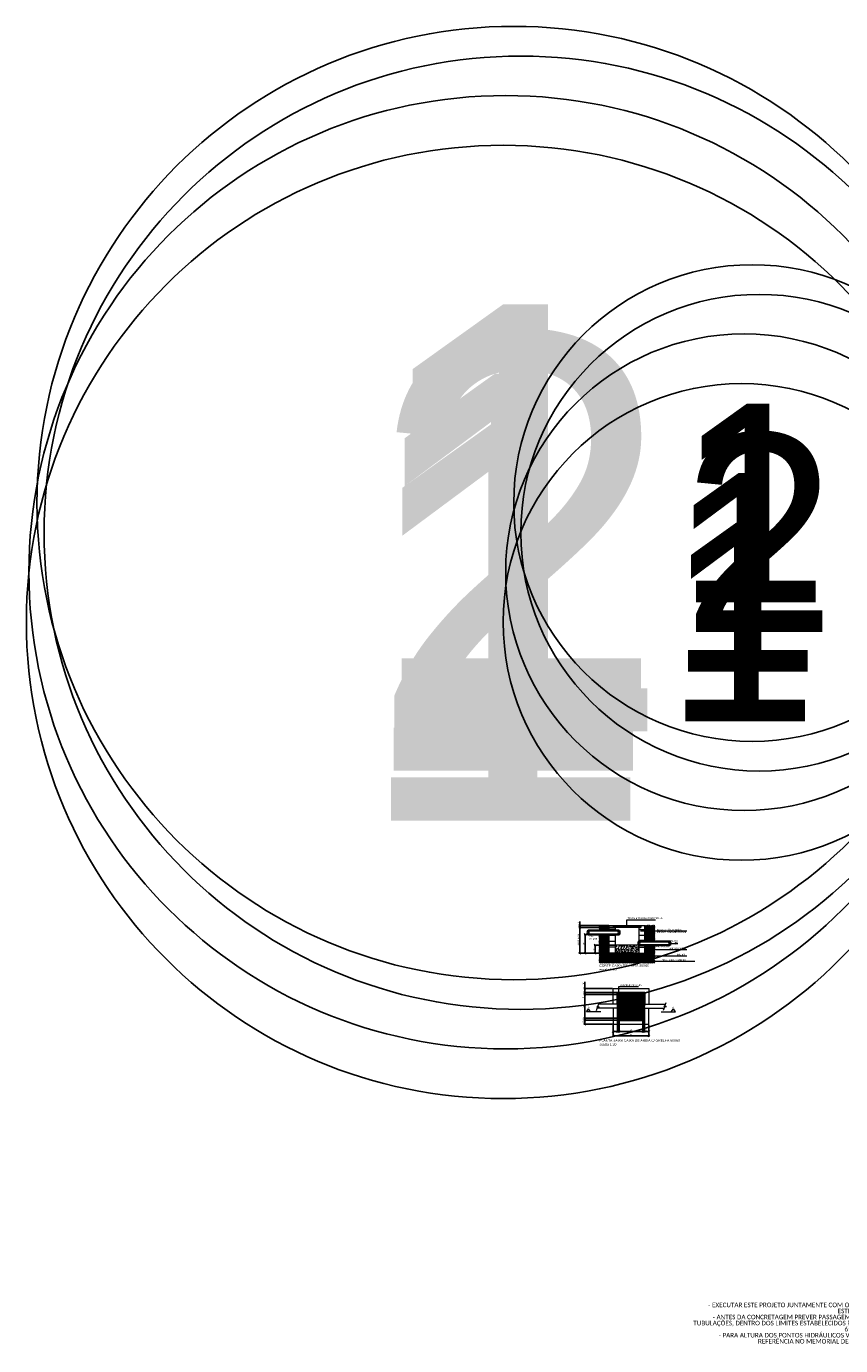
# Model space of a CAD drawing. Header units: millimetres. Extents: x -76 to 50459, y -22305 to 4164.
# Tile 1 of 85: x -76 to 1974, y 537 to 3858. Entities that reach past the tile are written whole.
import ezdxf
from ezdxf.enums import TextEntityAlignment as Align

# ---------------------------------------------------------------- set-up
doc = ezdxf.new("R2010")
doc.units = ezdxf.units.MM
doc.linetypes.add('CONTINUO', pattern=[0])
doc.linetypes.add('HIDDEN', pattern=[9.525, 6.35, -3.175])
for name, color, linetype in [('0 @ 2', 7, 'Continuous'), ('ARQUITETURA', 253, 'Continuous'), ('TEXTO', 7, 'Continuous'), ('TEXTO @ 0.1 (1)', 7, 'Continuous'), ('TEXTO @ 0.2', 7, 'Continuous'), ('TEXTO @ 10 (1)', 7, 'Continuous'), ('TEXTO @ 100', 7, 'Continuous'), ('TEXTO @ 15', 7, 'Continuous'), ('TEXTO @ 2', 7, 'Continuous'), ('TEXTO @ 20 (1)', 7, 'Continuous'), ('TEXTO @ 200', 7, 'Continuous'), ('TEXTO @ 25', 7, 'Continuous'), ('TEXTO @ 5', 7, 'Continuous'), ('TEXTO @ 7.5', 7, 'Continuous')]:
    doc.layers.add(name, color=color, linetype=linetype)
for name, color, linetype, lineweight in [('05-folha auxiliar', 11, 'Continuous', 0), ('09-texto', 9, 'Continuous', 0), ('09-vista', 1, 'Continuous', 0), ('13_projeções', 190, 'HIDDEN', 0), ('30-paredes', 7, 'Continuous', 0), ('DI-Títulos @ 2.5', 3, 'Continuous', 0)]:
    doc.layers.add(name, color=color, linetype=linetype, lineweight=lineweight)
for name, color, linetype, lineweight, true_color in [('05-hatch', 7, 'Continuous', 0, 0x5a5a5a), ('05-solida cinza', 7, 'Continuous', 0, 0x5a5a5a), ('35-ESGOTO', 7, 'Continuous', 35, 0x00f500)]:
    doc.layers.add(name, color=color, linetype=linetype, lineweight=lineweight, true_color=true_color)
doc.styles.add('2', font='arial.ttf', dxfattribs={"height": 2})
doc.styles.add('3', font='arial.ttf', dxfattribs={"height": 3})
doc.styles.add('5', font='arial.ttf', dxfattribs={"height": 5})
doc.styles.add('cota', font='technic_.ttf')
doc.dimstyles.new('MARCOS', dxfattribs={"dimscale": 0, "dimtxt": 2, "dimasz": 2.5, "dimexe": 1.25, "dimexo": 0.625, "dimtad": 1, "dimtxsty": '2', "dimblk": 'OBLIQUE', "dimcen": 2.5, "dimclrd": 256, "dimclre": 256, "dimclrt": 7, "dimadec": 0, "dimazin": 0, "dimtfac": 1, "dimtmove": 0, "dimatfit": 3, "dimldrblk": 'OBLIQUE', "dimfxl": 1, "dimtfillclr": 256, "dimlwe": -1, "dimarcsym": 0})

# ---------------------------------------------------------------- blocks, each defined once
blk = doc.blocks.new('_Oblique')
at = {"color": 0, "linetype": 'ByBlock', "lineweight": -2}
blk.add_line((-0.5, -0.5), (0.5, 0.5), dxfattribs=at)
blk = doc.blocks.new('*D2')
at = {"transparency": 16777216}
for p, q in [((1414.7, 1420.9), (1327.2, 1420.9)), ((1414.7, 1360.9), (1327.2, 1360.9))]:
    blk.add_line(p, q, dxfattribs=at)
at = {"lineweight": -2, "transparency": 16777216}
blk.add_line((1329.7, 1420.9), (1329.7, 1360.9), dxfattribs=at)
at = {"layer": 'Defpoints', "color": 0, "transparency": 16777216}
for p in [(1416, 1420.9), (1329.7, 1360.9), (1416, 1360.9)]:
    blk.add_point(p, dxfattribs=at)
at = {"lineweight": -2, "transparency": 16777216, "xscale": 5, "yscale": 5, "zscale": 5}
for p, rotation in [((1329.7, 1420.9), 90), ((1329.7, 1360.9), 270)]:
    blk.add_blockref('_Oblique', p, dxfattribs=dict(at, rotation=rotation))
at = {"color": 7, "transparency": 16777216, "insert": (1326.4, 1390.9), "char_height": 4, "attachment_point": 5, "rotation": 90, "style": '2'}
blk.add_mtext('60', dxfattribs=at)
blk = doc.blocks.new('*D3')
at = {"transparency": 16777216}
for p, q in [((1410.7, 1425.9), (1327.2, 1425.9)), ((1414.7, 1420.9), (1327.2, 1420.9))]:
    blk.add_line(p, q, dxfattribs=at)
at = {"lineweight": -2, "transparency": 16777216}
for p, q in [((1329.7, 1425.9), (1329.7, 1420.9)), ((1329.7, 1420.9), (1329.7, 1410.4))]:
    blk.add_line(p, q, dxfattribs=at)
at = {"layer": 'Defpoints', "color": 0, "transparency": 16777216}
for p in [(1329.7, 1425.9), (1412, 1425.9), (1416, 1420.9)]:
    blk.add_point(p, dxfattribs=at)
at = {"lineweight": -2, "transparency": 16777216, "xscale": 5, "yscale": 5, "zscale": 5}
for p, rotation in [((1329.7, 1425.9), 90), ((1329.7, 1420.9), 270)]:
    blk.add_blockref('_Oblique', p, dxfattribs=dict(at, rotation=rotation))
at = {"color": 7, "transparency": 16777216, "insert": (1326.5, 1412.9), "char_height": 4, "attachment_point": 5, "rotation": 90, "style": '2'}
blk.add_mtext('5', dxfattribs=at)
blk = doc.blocks.new('*D4')
at = {"transparency": 16777216}
for p, q in [((1399.7, 1435.9), (1327.2, 1435.9)), ((1410.7, 1425.9), (1327.2, 1425.9))]:
    blk.add_line(p, q, dxfattribs=at)
at = {"lineweight": -2, "transparency": 16777216}
for p, q in [((1329.7, 1435.9), (1329.7, 1452.7)), ((1329.7, 1425.9), (1329.7, 1435.9))]:
    blk.add_line(p, q, dxfattribs=at)
at = {"layer": 'Defpoints', "color": 0, "transparency": 16777216}
for p in [(1329.7, 1435.9), (1401, 1435.9), (1412, 1425.9)]:
    blk.add_point(p, dxfattribs=at)
at = {"lineweight": -2, "transparency": 16777216, "xscale": 5, "yscale": 5, "zscale": 5}
for p, rotation in [((1329.7, 1435.9), 90), ((1329.7, 1425.9), 270)]:
    blk.add_blockref('_Oblique', p, dxfattribs=dict(at, rotation=rotation))
at = {"color": 7, "transparency": 16777216, "insert": (1326.4, 1448.7), "char_height": 4, "attachment_point": 5, "rotation": 90, "style": '2'}
blk.add_mtext('10', dxfattribs=at)
blk = doc.blocks.new('*D5')
at = {"transparency": 16777216}
for p, q in [((1414.7, 1360.9), (1327.2, 1360.9)), ((1410.7, 1355.9), (1327.2, 1355.9))]:
    blk.add_line(p, q, dxfattribs=at)
at = {"lineweight": -2, "transparency": 16777216}
blk.add_line((1329.7, 1360.9), (1329.7, 1355.9), dxfattribs=at)
at = {"layer": 'Defpoints', "color": 0, "transparency": 16777216}
for p in [(1329.7, 1355.9), (1412, 1355.9), (1416, 1360.9)]:
    blk.add_point(p, dxfattribs=at)
at = {"lineweight": -2, "transparency": 16777216, "xscale": 5, "yscale": 5, "zscale": 5}
for p, rotation in [((1329.7, 1360.9), 90), ((1329.7, 1355.9), 270)]:
    blk.add_blockref('_Oblique', p, dxfattribs=dict(at, rotation=rotation))
at = {"color": 7, "transparency": 16777216, "insert": (1326.5, 1358.8), "char_height": 4, "attachment_point": 5, "rotation": 90, "style": '2'}
blk.add_mtext('5', dxfattribs=at)
blk = doc.blocks.new('*D6')
at = {"transparency": 16777216}
for p, q in [((1410.7, 1355.9), (1327.2, 1355.9)), ((1399.7, 1345.9), (1327.2, 1345.9))]:
    blk.add_line(p, q, dxfattribs=at)
at = {"lineweight": -2, "transparency": 16777216}
blk.add_line((1329.7, 1355.9), (1329.7, 1345.9), dxfattribs=at)
at = {"layer": 'Defpoints', "color": 0, "transparency": 16777216}
for p in [(1329.7, 1345.9), (1401, 1345.9), (1412, 1355.9)]:
    blk.add_point(p, dxfattribs=at)
at = {"lineweight": -2, "transparency": 16777216, "xscale": 5, "yscale": 5, "zscale": 5}
for p, rotation in [((1329.7, 1355.9), 90), ((1329.7, 1345.9), 270)]:
    blk.add_blockref('_Oblique', p, dxfattribs=dict(at, rotation=rotation))
at = {"color": 7, "transparency": 16777216, "insert": (1326.4, 1350.9), "char_height": 4, "attachment_point": 5, "rotation": 90, "style": '2'}
blk.add_mtext('10', dxfattribs=at)
blk = doc.blocks.new('*D7')
at = {"transparency": 16777216}
for p, q in [((1416, 1359.6), (1416, 1324.7)), ((1476, 1359.6), (1476, 1324.7))]:
    blk.add_line(p, q, dxfattribs=at)
at = {"lineweight": -2, "transparency": 16777216}
blk.add_line((1416, 1327.2), (1476, 1327.2), dxfattribs=at)
at = {"layer": 'Defpoints', "color": 0, "transparency": 16777216}
for p in [(1416, 1360.9), (1476, 1360.9), (1476, 1327.2)]:
    blk.add_point(p, dxfattribs=at)
at = {"lineweight": -2, "transparency": 16777216, "xscale": 5, "yscale": 5, "zscale": 5, "rotation": 180}
blk.add_blockref('_Oblique', (1416, 1327.2), dxfattribs=at)
at = {"lineweight": -2, "transparency": 16777216, "xscale": 5, "yscale": 5, "zscale": 5}
blk.add_blockref('_Oblique', (1476, 1327.2), dxfattribs=at)
at = {"color": 7, "transparency": 16777216, "insert": (1446, 1330.5), "char_height": 4, "attachment_point": 5, "style": '2'}
blk.add_mtext('60', dxfattribs=at)
blk = doc.blocks.new('*D8')
at = {"transparency": 16777216}
for p, q in [((1412, 1354.6), (1412, 1324.7)), ((1416, 1359.6), (1416, 1324.7))]:
    blk.add_line(p, q, dxfattribs=at)
at = {"lineweight": -2, "transparency": 16777216}
blk.add_line((1416, 1327.2), (1412, 1327.2), dxfattribs=at)
at = {"layer": 'Defpoints', "color": 0, "transparency": 16777216}
for p in [(1412, 1355.9), (1416, 1360.9), (1412, 1327.2)]:
    blk.add_point(p, dxfattribs=at)
at = {"lineweight": -2, "transparency": 16777216, "xscale": 5, "yscale": 5, "zscale": 5, "rotation": 180}
blk.add_blockref('_Oblique', (1412, 1327.2), dxfattribs=at)
at = {"lineweight": -2, "transparency": 16777216, "xscale": 5, "yscale": 5, "zscale": 5}
blk.add_blockref('_Oblique', (1416, 1327.2), dxfattribs=at)
at = {"color": 7, "transparency": 16777216, "insert": (1414, 1330.4), "char_height": 4, "attachment_point": 5, "style": '2'}
blk.add_mtext('4', dxfattribs=at)
blk = doc.blocks.new('*D9')
at = {"transparency": 16777216}
for p, q in [((1401, 1344.6), (1401, 1324.7)), ((1412, 1354.6), (1412, 1324.7))]:
    blk.add_line(p, q, dxfattribs=at)
at = {"lineweight": -2, "transparency": 16777216}
blk.add_line((1412, 1327.2), (1401, 1327.2), dxfattribs=at)
at = {"layer": 'Defpoints', "color": 0, "transparency": 16777216}
for p in [(1401, 1345.9), (1412, 1355.9), (1401, 1327.2)]:
    blk.add_point(p, dxfattribs=at)
at = {"lineweight": -2, "transparency": 16777216, "xscale": 5, "yscale": 5, "zscale": 5, "rotation": 180}
blk.add_blockref('_Oblique', (1401, 1327.2), dxfattribs=at)
at = {"lineweight": -2, "transparency": 16777216, "xscale": 5, "yscale": 5, "zscale": 5}
blk.add_blockref('_Oblique', (1412, 1327.2), dxfattribs=at)
at = {"color": 7, "transparency": 16777216, "insert": (1406.5, 1330.4), "char_height": 4, "attachment_point": 5, "style": '2'}
blk.add_mtext('11', dxfattribs=at)
blk = doc.blocks.new('*D10')
at = {"transparency": 16777216}
for p, q in [((1476, 1359.6), (1476, 1324.7)), ((1480, 1354.6), (1480, 1324.7))]:
    blk.add_line(p, q, dxfattribs=at)
at = {"lineweight": -2, "transparency": 16777216}
blk.add_line((1476, 1327.2), (1480, 1327.2), dxfattribs=at)
at = {"layer": 'Defpoints', "color": 0, "transparency": 16777216}
for p in [(1476, 1360.9), (1480, 1355.9), (1480, 1327.2)]:
    blk.add_point(p, dxfattribs=at)
at = {"lineweight": -2, "transparency": 16777216, "xscale": 5, "yscale": 5, "zscale": 5, "rotation": 180}
blk.add_blockref('_Oblique', (1476, 1327.2), dxfattribs=at)
at = {"lineweight": -2, "transparency": 16777216, "xscale": 5, "yscale": 5, "zscale": 5}
blk.add_blockref('_Oblique', (1480, 1327.2), dxfattribs=at)
at = {"color": 7, "transparency": 16777216, "insert": (1478, 1330.4), "char_height": 4, "attachment_point": 5, "style": '2'}
blk.add_mtext('4', dxfattribs=at)
blk = doc.blocks.new('*D11')
at = {"transparency": 16777216}
for p, q in [((1480, 1354.6), (1480, 1324.7)), ((1491, 1344.6), (1491, 1324.7))]:
    blk.add_line(p, q, dxfattribs=at)
at = {"lineweight": -2, "transparency": 16777216}
blk.add_line((1480, 1327.2), (1491, 1327.2), dxfattribs=at)
at = {"layer": 'Defpoints', "color": 0, "transparency": 16777216}
for p in [(1480, 1355.9), (1491, 1345.9), (1491, 1327.2)]:
    blk.add_point(p, dxfattribs=at)
at = {"lineweight": -2, "transparency": 16777216, "xscale": 5, "yscale": 5, "zscale": 5, "rotation": 180}
blk.add_blockref('_Oblique', (1480, 1327.2), dxfattribs=at)
at = {"lineweight": -2, "transparency": 16777216, "xscale": 5, "yscale": 5, "zscale": 5}
blk.add_blockref('_Oblique', (1491, 1327.2), dxfattribs=at)
at = {"color": 7, "transparency": 16777216, "insert": (1485.5, 1330.4), "char_height": 4, "attachment_point": 5, "style": '2'}
blk.add_mtext('11', dxfattribs=at)
blk = doc.blocks.new('*D12')
at = {"transparency": 16777216}
for p, q in [((1401, 1344.6), (1401, 1313.7)), ((1491, 1344.6), (1491, 1313.7))]:
    blk.add_line(p, q, dxfattribs=at)
at = {"lineweight": -2, "transparency": 16777216}
blk.add_line((1401, 1316.2), (1491, 1316.2), dxfattribs=at)
at = {"layer": 'Defpoints', "color": 0, "transparency": 16777216}
for p in [(1401, 1345.9), (1491, 1345.9), (1491, 1316.2)]:
    blk.add_point(p, dxfattribs=at)
at = {"lineweight": -2, "transparency": 16777216, "xscale": 5, "yscale": 5, "zscale": 5, "rotation": 180}
blk.add_blockref('_Oblique', (1401, 1316.2), dxfattribs=at)
at = {"lineweight": -2, "transparency": 16777216, "xscale": 5, "yscale": 5, "zscale": 5}
blk.add_blockref('_Oblique', (1491, 1316.2), dxfattribs=at)
at = {"color": 7, "transparency": 16777216, "insert": (1446, 1319.5), "char_height": 4, "attachment_point": 5, "style": '2'}
blk.add_mtext('90', dxfattribs=at)
blk = doc.blocks.new('*D13')
at = {"transparency": 16777216}
for p, q in [((1400.7, 1589.4), (1315, 1589.4)), ((1404.7, 1524.4), (1315, 1524.4))]:
    blk.add_line(p, q, dxfattribs=at)
at = {"lineweight": -2, "transparency": 16777216}
blk.add_line((1317.5, 1589.4), (1317.5, 1524.4), dxfattribs=at)
at = {"layer": 'Defpoints', "color": 0, "transparency": 16777216}
for p in [(1402, 1589.4), (1317.5, 1524.4), (1406, 1524.4)]:
    blk.add_point(p, dxfattribs=at)
at = {"lineweight": -2, "transparency": 16777216, "xscale": 5, "yscale": 5, "zscale": 5}
for p, rotation in [((1317.5, 1589.4), 90), ((1317.5, 1524.4), 270)]:
    blk.add_blockref('_Oblique', p, dxfattribs=dict(at, rotation=rotation))
at = {"color": 7, "transparency": 16777216, "insert": (1313.7, 1556.9), "char_height": 4, "attachment_point": 5, "rotation": 270, "style": '2'}
blk.add_mtext('H VARIÁVEL', dxfattribs=at)
blk = doc.blocks.new('*D14')
at = {"transparency": 16777216}
for p, q in [((1404.7, 1544.4), (1353.6, 1544.4)), ((1404.7, 1524.4), (1353.6, 1524.4))]:
    blk.add_line(p, q, dxfattribs=at)
at = {"lineweight": -2, "transparency": 16777216}
blk.add_line((1356.1, 1544.4), (1356.1, 1524.4), dxfattribs=at)
at = {"layer": 'Defpoints', "color": 0, "transparency": 16777216}
for p in [(1406, 1544.4), (1356.1, 1524.4), (1406, 1524.4)]:
    blk.add_point(p, dxfattribs=at)
at = {"lineweight": -2, "transparency": 16777216, "xscale": 5, "yscale": 5, "zscale": 5}
for p, rotation in [((1356.1, 1544.4), 90), ((1356.1, 1524.4), 270)]:
    blk.add_blockref('_Oblique', p, dxfattribs=dict(at, rotation=rotation))
at = {"color": 7, "transparency": 16777216, "insert": (1352.8, 1534.4), "char_height": 4, "attachment_point": 5, "rotation": 270, "style": '2'}
blk.add_mtext('20', dxfattribs=at)
blk = doc.blocks.new('*D15')
at = {"transparency": 16777216}
for p, q in [((1350.7, 1571.4), (1327.9, 1571.4)), ((1404.7, 1524.4), (1327.9, 1524.4))]:
    blk.add_line(p, q, dxfattribs=at)
at = {"lineweight": -2, "transparency": 16777216}
blk.add_line((1330.4, 1524.4), (1330.4, 1571.4), dxfattribs=at)
at = {"layer": 'Defpoints', "color": 0, "transparency": 16777216}
for p in [(1330.4, 1571.4), (1351.9, 1571.4), (1406, 1524.4)]:
    blk.add_point(p, dxfattribs=at)
at = {"lineweight": -2, "transparency": 16777216, "xscale": 5, "yscale": 5, "zscale": 5}
for p, rotation in [((1330.4, 1571.4), 90), ((1330.4, 1524.4), 270)]:
    blk.add_blockref('_Oblique', p, dxfattribs=dict(at, rotation=rotation))
at = {"color": 7, "transparency": 16777216, "insert": (1327.2, 1547.9), "char_height": 4, "attachment_point": 5, "rotation": 270, "style": '2'}
blk.add_mtext('47', dxfattribs=at)
blk = doc.blocks.new('*D16')
at = {"transparency": 16777216}
for p, q in [((1389.7, 1594.4), (1315, 1594.4)), ((1399.7, 1589.4), (1315, 1589.4))]:
    blk.add_line(p, q, dxfattribs=at)
at = {"lineweight": -2, "transparency": 16777216}
for p, q in [((1317.5, 1594.4), (1317.5, 1604.5)), ((1317.5, 1589.4), (1317.5, 1594.4))]:
    blk.add_line(p, q, dxfattribs=at)
at = {"layer": 'Defpoints', "color": 0, "transparency": 16777216}
for p in [(1317.5, 1594.4), (1391, 1594.4), (1401, 1589.4)]:
    blk.add_point(p, dxfattribs=at)
at = {"lineweight": -2, "transparency": 16777216, "xscale": 5, "yscale": 5, "zscale": 5}
for p, rotation in [((1317.5, 1594.4), 90), ((1317.5, 1589.4), 270)]:
    blk.add_blockref('_Oblique', p, dxfattribs=dict(at, rotation=rotation))
at = {"color": 7, "transparency": 16777216, "insert": (1314.2, 1602), "char_height": 4, "attachment_point": 5, "rotation": 270, "style": '2'}
blk.add_mtext('5', dxfattribs=at)
blk = doc.blocks.new('SIMBOLO NOMENCLATURA')
at = {"linetype": 'Continuous'}
blk.add_circle((-30, 0), 30, dxfattribs=at)
blk = doc.blocks.new('*U146')
at = {"layer": 'TEXTO @ 100', "linetype": 'Continuous', "xscale": 20, "yscale": 20, "zscale": 20}
blk.add_blockref('SIMBOLO NOMENCLATURA', (2324.2, 2358.5), dxfattribs=at)
at = {"layer": 'TEXTO @ 200', "linetype": 'Continuous', "xscale": 40, "yscale": 40, "zscale": 40}
blk.add_blockref('SIMBOLO NOMENCLATURA', (2324.2, 2358.5), dxfattribs=at)
blk = doc.blocks.new('*U149')
at = {"layer": 'TEXTO @ 0.1 (1)', "style": '5'}
blk.add_text('1', height=0.5, dxfattribs=at).set_placement((2323.6, 2358.5), align=Align.MIDDLE_CENTER)
at = {"layer": 'TEXTO @ 10 (1)', "style": '5'}
blk.add_text('1', height=50, dxfattribs=at).set_placement((2264.2, 2358.5), align=Align.MIDDLE_CENTER)
at = {"layer": 'TEXTO @ 100', "style": '5'}
blk.add_text('1', height=500, dxfattribs=at).set_placement((1724.2, 2358.5), align=Align.MIDDLE_CENTER)
at = {"layer": 'TEXTO @ 15', "style": '5'}
blk.add_text('1', height=75, dxfattribs=at).set_placement((2234.2, 2358.5), align=Align.MIDDLE_CENTER)
at = {"layer": 'TEXTO @ 20 (1)', "style": '5'}
blk.add_text('1', height=100, dxfattribs=at).set_placement((2204.2, 2358.5), align=Align.MIDDLE_CENTER)
at = {"layer": 'TEXTO @ 200', "style": '5'}
blk.add_text('1', height=1000, dxfattribs=at).set_placement((1124.2, 2358.5), align=Align.MIDDLE_CENTER)
at = {"layer": 'TEXTO @ 25', "style": '5'}
blk.add_text('1', height=125, dxfattribs=at).set_placement((2174.2, 2358.5), align=Align.MIDDLE_CENTER)
at = {"layer": 'TEXTO @ 5', "style": '5'}
blk.add_text('1', height=25, dxfattribs=at).set_placement((2294.2, 2358.5), align=Align.MIDDLE_CENTER)
at = {"layer": 'TEXTO @ 7.5', "style": '5'}
blk.add_text('1', height=37.5, dxfattribs=at).set_placement((2279.2, 2358.5), align=Align.MIDDLE_CENTER)
blk = doc.blocks.new('*U150')
at = {"layer": 'TEXTO @ 100', "linetype": 'Continuous', "xscale": 20, "yscale": 20, "zscale": 20}
blk.add_blockref('SIMBOLO NOMENCLATURA', (2330.6, 2483.7), dxfattribs=at)
at = {"layer": 'TEXTO @ 200', "linetype": 'Continuous', "xscale": 40, "yscale": 40, "zscale": 40}
blk.add_blockref('SIMBOLO NOMENCLATURA', (2330.6, 2483.7), dxfattribs=at)
blk = doc.blocks.new('*U153')
at = {"layer": 'TEXTO @ 0.1 (1)', "style": '5'}
blk.add_text('1', height=0.5, dxfattribs=at).set_placement((2330, 2483.7), align=Align.MIDDLE_CENTER)
at = {"layer": 'TEXTO @ 10 (1)', "style": '5'}
blk.add_text('1', height=50, dxfattribs=at).set_placement((2270.6, 2483.7), align=Align.MIDDLE_CENTER)
at = {"layer": 'TEXTO @ 100', "style": '5'}
blk.add_text('1', height=500, dxfattribs=at).set_placement((1730.6, 2483.7), align=Align.MIDDLE_CENTER)
at = {"layer": 'TEXTO @ 15', "style": '5'}
blk.add_text('1', height=75, dxfattribs=at).set_placement((2240.6, 2483.7), align=Align.MIDDLE_CENTER)
at = {"layer": 'TEXTO @ 20 (1)', "style": '5'}
blk.add_text('1', height=100, dxfattribs=at).set_placement((2210.6, 2483.7), align=Align.MIDDLE_CENTER)
at = {"layer": 'TEXTO @ 200', "style": '5'}
blk.add_text('1', height=1000, dxfattribs=at).set_placement((1130.6, 2483.7), align=Align.MIDDLE_CENTER)
at = {"layer": 'TEXTO @ 25', "style": '5'}
blk.add_text('1', height=125, dxfattribs=at).set_placement((2180.6, 2483.7), align=Align.MIDDLE_CENTER)
at = {"layer": 'TEXTO @ 5', "style": '5'}
blk.add_text('1', height=25, dxfattribs=at).set_placement((2300.6, 2483.7), align=Align.MIDDLE_CENTER)
at = {"layer": 'TEXTO @ 7.5', "style": '5'}
blk.add_text('1', height=37.5, dxfattribs=at).set_placement((2285.6, 2483.7), align=Align.MIDDLE_CENTER)
blk = doc.blocks.new('*U154')
at = {"layer": 'TEXTO @ 100', "linetype": 'Continuous', "xscale": 20, "yscale": 20, "zscale": 20}
blk.add_blockref('SIMBOLO NOMENCLATURA', (2368.7, 2583.2), dxfattribs=at)
at = {"layer": 'TEXTO @ 200', "linetype": 'Continuous', "xscale": 40, "yscale": 40, "zscale": 40}
blk.add_blockref('SIMBOLO NOMENCLATURA', (2368.7, 2583.2), dxfattribs=at)
blk = doc.blocks.new('*U157')
at = {"layer": 'TEXTO @ 0.1 (1)', "style": '5'}
blk.add_text('2', height=0.5, dxfattribs=at).set_placement((2368.1, 2583.2), align=Align.MIDDLE_CENTER)
at = {"layer": 'TEXTO @ 0.2', "style": '5'}
blk.add_text('2', height=1, dxfattribs=at).set_placement((2367.5, 2583.2), align=Align.MIDDLE_CENTER)
at = {"layer": 'TEXTO @ 10 (1)', "style": '5'}
blk.add_text('2', height=50, dxfattribs=at).set_placement((2308.7, 2583.2), align=Align.MIDDLE_CENTER)
at = {"layer": 'TEXTO @ 100', "style": '5'}
blk.add_text('2', height=500, dxfattribs=at).set_placement((1768.7, 2583.2), align=Align.MIDDLE_CENTER)
at = {"layer": 'TEXTO @ 15', "style": '5'}
blk.add_text('2', height=75, dxfattribs=at).set_placement((2278.7, 2583.2), align=Align.MIDDLE_CENTER)
at = {"layer": 'TEXTO @ 20 (1)', "style": '5'}
blk.add_text('2', height=100, dxfattribs=at).set_placement((2248.7, 2583.2), align=Align.MIDDLE_CENTER)
at = {"layer": 'TEXTO @ 200', "style": '5'}
blk.add_text('2', height=1000, dxfattribs=at).set_placement((1168.7, 2583.2), align=Align.MIDDLE_CENTER)
at = {"layer": 'TEXTO @ 25', "style": '5'}
blk.add_text('2', height=125, dxfattribs=at).set_placement((2218.7, 2583.2), align=Align.MIDDLE_CENTER)
at = {"layer": 'TEXTO @ 5', "style": '5'}
blk.add_text('2', height=25, dxfattribs=at).set_placement((2338.7, 2583.2), align=Align.MIDDLE_CENTER)
at = {"layer": 'TEXTO @ 7.5', "style": '5'}
blk.add_text('2', height=37.5, dxfattribs=at).set_placement((2323.7, 2583.2), align=Align.MIDDLE_CENTER)
blk = doc.blocks.new('*U158')
at = {"layer": 'TEXTO @ 100', "linetype": 'Continuous', "xscale": 20, "yscale": 20, "zscale": 20}
blk.add_blockref('SIMBOLO NOMENCLATURA', (2350.9, 2657.9), dxfattribs=at)
at = {"layer": 'TEXTO @ 200', "linetype": 'Continuous', "xscale": 40, "yscale": 40, "zscale": 40}
blk.add_blockref('SIMBOLO NOMENCLATURA', (2350.9, 2657.9), dxfattribs=at)
blk = doc.blocks.new('*U161')
at = {"layer": 'TEXTO @ 0.1 (1)', "style": '5'}
blk.add_text('1', height=0.5, dxfattribs=at).set_placement((2350.3, 2657.9), align=Align.MIDDLE_CENTER)
at = {"layer": 'TEXTO @ 10 (1)', "style": '5'}
blk.add_text('1', height=50, dxfattribs=at).set_placement((2290.9, 2657.9), align=Align.MIDDLE_CENTER)
at = {"layer": 'TEXTO @ 100', "style": '5'}
blk.add_text('1', height=500, dxfattribs=at).set_placement((1750.9, 2657.9), align=Align.MIDDLE_CENTER)
at = {"layer": 'TEXTO @ 15', "style": '5'}
blk.add_text('1', height=75, dxfattribs=at).set_placement((2260.9, 2657.9), align=Align.MIDDLE_CENTER)
at = {"layer": 'TEXTO @ 20 (1)', "style": '5'}
blk.add_text('1', height=100, dxfattribs=at).set_placement((2230.9, 2657.9), align=Align.MIDDLE_CENTER)
at = {"layer": 'TEXTO @ 200', "style": '5'}
blk.add_text('1', height=1000, dxfattribs=at).set_placement((1150.9, 2657.9), align=Align.MIDDLE_CENTER)
at = {"layer": 'TEXTO @ 25', "style": '5'}
blk.add_text('1', height=125, dxfattribs=at).set_placement((2200.9, 2657.9), align=Align.MIDDLE_CENTER)
at = {"layer": 'TEXTO @ 5', "style": '5'}
blk.add_text('1', height=25, dxfattribs=at).set_placement((2320.9, 2657.9), align=Align.MIDDLE_CENTER)
at = {"layer": 'TEXTO @ 7.5', "style": '5'}
blk.add_text('1', height=37.5, dxfattribs=at).set_placement((2305.9, 2657.9), align=Align.MIDDLE_CENTER)

msp = doc.modelspace()

# ---------------------------------------------------------------- hatches: boundary and pattern name
h = msp.add_hatch()
h.set_pattern_fill('ANSI31', color=256, angle=45)
h.set_pattern_definition([(90, (-24419.532, 19401.3334), (-3.175, 0), [])])
h.paths.add_polyline_path([(1415.9837, 1360.8505), (1415.9837, 1385.8505), (1411.9745, 1385.8505), (1411.9745, 1355.8505), (1479.9745, 1355.8505), (1479.9745, 1385.8505), (1475.9745, 1385.8505), (1475.9745, 1360.8505)])
h.paths.add_polyline_path([(1475.9745, 1385.8505), (1475.9745, 1395.8505), (1475.9745, 1420.8505), (1415.9745, 1420.8505), (1415.9745, 1395.8505), (1425.9837, 1395.8505), (1425.9837, 1385.8505), (1415.9837, 1385.8505), (1415.9837, 1360.8505), (1475.9745, 1360.8505)])
h.paths.add_polyline_path([(1475.9745, 1395.8505), (1479.9745, 1395.8505), (1479.9745, 1425.8505), (1411.9745, 1425.8505), (1411.9745, 1395.8505), (1415.9745, 1395.8505), (1415.9745, 1420.8505), (1475.9745, 1420.8505)])
h.paths.add_polyline_path([(1479.9745, 1395.8505), (1475.9745, 1395.8505), (1475.9745, 1385.8505), (1479.9745, 1385.8505)])
h.paths.add_polyline_path([(1425.9837, 1385.8505), (1425.9837, 1395.8505), (1411.9745, 1395.8505), (1411.9745, 1385.8505)])
at = {"layer": '05-hatch'}
h = msp.add_hatch(dxfattribs=at)
h.set_pattern_fill('EARTH', color=44, scale=0.5, angle=45, style=0)
h.set_pattern_definition([(135, (1505.9745, 1494.3772), (-4e-16, 4.49013), [3.175, -3.175]), (135, (1506.8164, 1495.219), (-4e-16, 4.49013), [3.175, -3.175]), (135, (1507.6583, 1496.061), (-4e-16, 4.49013), [3.175, -3.175]), (45, (1507.6583, 1496.6223), (4.49013, 4e-16), [3.175, -3.175]), (45, (1506.8164, 1497.464), (4.49013, 4e-16), [3.175, -3.175]), (45, (1505.9745, 1498.306), (4.49013, 4e-16), [3.175, -3.175])])
h.paths.add_polyline_path([(1390.9745, 1524.3772), (1365.9745, 1524.3772), (1365.9745, 1571.3733), (1390.9745, 1571.3733)])
h.paths.add_polyline_path([(1390.9746, 1594.3772), (1365.9746, 1594.3772), (1365.9748, 1581.3707), (1390.9748, 1581.3699)])
h = msp.add_hatch(dxfattribs=at)
h.set_pattern_fill('EARTH', color=44, scale=0.5, angle=45, style=0)
h.set_pattern_definition([(135, (1505.9745, 1494.3772), (-4e-16, 4.49013), [3.175, -3.175]), (135, (1506.8164, 1495.219), (-4e-16, 4.49013), [3.175, -3.175]), (135, (1507.6583, 1496.061), (-4e-16, 4.49013), [3.175, -3.175]), (45, (1507.6583, 1496.6223), (4.49013, 4e-16), [3.175, -3.175]), (45, (1506.8164, 1497.464), (4.49013, 4e-16), [3.175, -3.175]), (45, (1505.9745, 1498.306), (4.49013, 4e-16), [3.175, -3.175])])
h.paths.add_polyline_path([(1505.9745, 1524.3772), (1480.9745, 1524.3772), (1480.9745, 1544.3755), (1505.9745, 1544.3755)])
h.paths.add_polyline_path([(1505.9744, 1594.3772), (1480.9744, 1594.3772), (1480.9741, 1554.3732), (1505.9741, 1554.3724)])
h = msp.add_hatch(dxfattribs=at)
h.set_pattern_fill('EARTH', color=44, angle=45, style=0)
h.set_pattern_definition([(135, (1480.9745, 1499.377), (-9e-16, 8.98026), [6.35, -6.35]), (135, (1482.658, 1501.061), (-9e-16, 8.98026), [6.35, -6.35]), (135, (1484.342, 1502.745), (-9e-16, 8.98026), [6.35, -6.35]), (45, (1484.342, 1503.8673), (8.98026, 9e-16), [6.35, -6.35]), (45, (1482.658, 1505.551), (8.98026, 9e-16), [6.35, -6.35]), (45, (1480.9745, 1507.235), (8.98026, 9e-16), [6.35, -6.35])])
h.paths.add_polyline_path([(1505.9516, 1524.3772), (1365.9745, 1524.3772), (1365.9745, 1499.3772), (1505.9205, 1499.3772)])
at = {"layer": '05-solida cinza'}
h = msp.add_hatch(dxfattribs=at)
h.set_pattern_fill('AR-CONC', color=256, scale=0.05, style=0)
h.set_pattern_definition([(50, (45246.4324, 23537.301), (9.1092334, -0.7969543), [0.9525, -10.4775]), (355, (45246.432, 23537.301), (-1.762171, 9.5528423), [0.762, -8.3820292]), (100.451445, (45247.1915, 23537.234), (7.3470624, 8.7558876), [0.8095004, -8.9045122]), (46.1842, (45246.432, 23539.841), (13.553952, -2.1021164), [1.42875, -15.71625]), (96.635558, (45247.562, 23539.666), (11.8702067, 12.3713062), [1.214251, -13.3567804]), (351.18415, (45246.432, 23539.841), (11.8702067, 12.3713062), [1.1429984, -12.5729866]), (21, (45247.7024, 23539.206), (7.5807196, -5.1132599), [0.9525, -10.4775]), (326, (45247.702, 23539.206), (3.0901014, 9.2093983), [0.762, -8.382]), (71.451445, (45248.334, 23538.78), (10.670821, 4.0961384), [0.8095004, -8.9044969]), (37.5, (45246.4324, 23537.3008), (0.15443016, 4.22775194), [0, -8.2804, 0, -8.509, 0, -8.41375]), (7.5, (45246.4324, 23537.301), (3.34098313, 5.00902874), [0, -4.8514, 0, -8.0899, 0, -3.20675]), (327.5, (45243.6003, 23537.3008), (6.77952976, -0.2864372), [0, -3.175, 0, -9.906, 0, -13.1445]), (317.5, (45242.33, 23537.301), (7.4064591, 1.27132455), [0, -4.1275, 0, -6.5786, 0, -9.3345])])
h.paths.add_polyline_path([(1465.9745, 1544.3772), (1405.9745, 1544.3772), (1405.9745, 1524.3772), (1465.9745, 1524.3772)])

# ---------------------------------------------------------------- linework, layer by layer
at = {"layer": '05-folha auxiliar'}
for points in [[(1359.0628, 1380.4797), (1362.1188, 1388.7553), (1360.0032, 1390.5154), (1365.6507, 1388.8907), (1362.7479, 1390.7556), (1366.1272, 1399.2161)], [(1527.8357, 1381.4655), (1530.8917, 1389.7411), (1528.776, 1391.5013), (1534.4236, 1389.8766), (1531.5208, 1391.7414), (1534.9001, 1400.2019)]]:
    msp.add_lwpolyline(points, dxfattribs=at)
at = {"layer": '09-texto'}
for p, q in [((1435.9745, 1592.2603), (1435.9745, 1608.5958)), ((1435.9745, 1608.5958), (1507.3963, 1608.5958)), ((1469.7629, 1580.475), (1586.6739, 1580.475)), ((1491.0399, 1534.2101), (1586.6739, 1534.2101)), ((1445.8183, 1518.2676), (1586.6739, 1518.2676)), ((1477.2892, 1524.3772), (1477.2892, 1504.3702)), ((1477.2892, 1504.3702), (1606.6739, 1504.3702)), ((1415.7798, 1425.8505), (1415.7798, 1440.5238)), ((1415.7798, 1440.5238), (1465.2029, 1440.5238))]:
    msp.add_line(p, q, dxfattribs=at)
at = {"layer": '09-vista'}
for p, q in [((1405.9745, 1584.3772), (1390.9745, 1584.3772)), ((1405.9745, 1569.3772), (1390.9745, 1569.3772)), ((1465.9745, 1584.3772), (1480.9745, 1584.3772)), ((1480.9745, 1569.3772), (1465.9745, 1569.3772)), ((1405.9745, 1554.3772), (1390.9745, 1554.3772)), ((1405.9745, 1539.3772), (1390.9745, 1539.3772)), ((1465.9745, 1544.3772), (1405.9745, 1544.3772)), ((1465.9745, 1557.3772), (1480.9745, 1557.3772)), ((1465.9745, 1554.3772), (1480.9745, 1554.3772)), ((1465.9745, 1539.3772), (1480.9745, 1539.3772)), ((1543.7882, 1549.3713), (1557.1774, 1549.3713)), ((1465.9745, 1524.3772), (1405.9745, 1524.3772)), ((1425.9837, 1395.8505), (1364.7829, 1395.8505)), ((1415.9745, 1420.8505), (1415.9745, 1395.8505)), ((1415.9745, 1420.8505), (1475.9745, 1420.8505)), ((1425.9837, 1395.8505), (1425.9837, 1385.8505)), ((1475.9745, 1420.8505), (1475.9745, 1395.8505)), ((1475.9745, 1395.8505), (1475.9745, 1385.8505)), ((1475.9745, 1395.8505), (1533.162, 1395.8505)), ((1333.8718, 1377.2963), (1339.183, 1384.7538)), ((1369.8706, 1377.2963), (1333.8718, 1377.2963)), ((1344.4943, 1377.2963), (1339.183, 1384.7538)), ((1425.9837, 1385.8505), (1361.0462, 1385.8505)), ((1415.9837, 1385.8505), (1415.9837, 1360.8505)), ((1475.9745, 1385.8505), (1475.9745, 1360.8505)), ((1475.9745, 1385.8505), (1529.455, 1385.8505)), ((1522.0783, 1377.2963), (1558.0771, 1377.2963)), ((1547.4547, 1377.2963), (1552.7659, 1384.7538)), ((1558.0771, 1377.2963), (1552.7659, 1384.7538)), ((1415.9745, 1360.8505), (1475.9745, 1360.8505))]:
    msp.add_line(p, q, dxfattribs=at)
for points in [[(1403.9745, 1590.3772), (1403.9745, 1594.3772)], [(1405.9745, 1590.3772), (1405.9745, 1594.3772)], [(1408.9745, 1590.3772), (1408.9745, 1594.3772)], [(1410.9745, 1590.3772), (1410.9745, 1594.3772)], [(1413.9745, 1590.3772), (1413.9745, 1594.3772)], [(1415.9745, 1590.3772), (1415.9745, 1594.3772)], [(1418.9745, 1590.3772), (1418.9745, 1594.3772)], [(1420.9745, 1590.3772), (1420.9745, 1594.3772)], [(1423.9745, 1590.3772), (1423.9745, 1594.3772)], [(1425.9745, 1590.3772), (1425.9745, 1594.3772)], [(1428.9745, 1590.3772), (1428.9745, 1594.3772)], [(1430.9745, 1590.3772), (1430.9745, 1594.3772)], [(1433.9745, 1590.3772), (1433.9745, 1594.3772)], [(1435.9745, 1590.3772), (1435.9745, 1594.3772)], [(1438.9745, 1590.3772), (1438.9745, 1594.3772)], [(1440.9745, 1590.3772), (1440.9745, 1594.3772)], [(1443.9745, 1590.3772), (1443.9745, 1594.3772)], [(1445.9745, 1590.3772), (1445.9745, 1594.3772)], [(1448.9745, 1590.3772), (1448.9745, 1594.3772)], [(1450.9745, 1590.3772), (1450.9745, 1594.3772)], [(1453.9745, 1590.3772), (1453.9745, 1594.3772)], [(1455.9745, 1590.3772), (1455.9745, 1594.3772)], [(1458.9745, 1590.3772), (1458.9745, 1594.3772)], [(1460.9745, 1590.3772), (1460.9745, 1594.3772)], [(1463.9745, 1590.3772), (1463.9745, 1594.3772)], [(1465.9745, 1590.3772), (1465.9745, 1594.3772)], [(1468.9745, 1590.3772), (1468.9745, 1594.3772)], [(1400.9745, 1395.8505), (1400.9745, 1435.8505), (1490.9745, 1435.8505), (1490.9745, 1395.8505)], [(1410.9745, 1395.8505), (1410.9745, 1426.8505), (1480.9745, 1426.8505), (1480.9745, 1395.8505)], [(1400.9745, 1385.8505), (1400.9745, 1345.8505), (1490.9745, 1345.8505), (1490.9745, 1385.8505)], [(1410.9745, 1385.8505), (1410.9745, 1354.8505), (1480.9745, 1354.8505), (1480.9745, 1385.8505)]]:
    msp.add_lwpolyline(points, dxfattribs=at)
msp.add_lwpolyline([(1557.1774, 1548.3923), (1563.5457, 1549.3713), (1563.5457, 1549.3713), (1557.1774, 1550.3502)], close=True, dxfattribs=at)
at = {"layer": '13_projeções'}
msp.add_lwpolyline([(1411.9745, 1355.8505), (1411.9745, 1425.8505), (1479.9745, 1425.8505), (1479.9745, 1355.8505)], close=True, dxfattribs=at)
at = {"layer": '30-paredes', "color": 251, "ltscale": 3, "true_color": 0x636466}
for p, q in [((1390.9745, 1581.3699), (1390.9745, 1594.3772)), ((1390.9745, 1594.3772), (1400.9745, 1594.3772)), ((1400.9745, 1594.3772), (1400.9745, 1589.3772)), ((1401.9745, 1594.3772), (1401.9745, 1590.3772)), ((1470.9745, 1594.3772), (1480.9745, 1594.3772)), ((1470.9745, 1594.3772), (1470.9745, 1589.3772)), ((1390.9745, 1524.3772), (1390.9745, 1571.3733)), ((1400.9745, 1589.3772), (1405.9745, 1589.3772)), ((1401.9745, 1590.3772), (1405.9745, 1590.3772)), ((1405.9745, 1590.3772), (1465.9745, 1590.3772)), ((1405.9745, 1589.3772), (1405.9745, 1584.3772)), ((1405.9745, 1584.3772), (1405.9745, 1581.3695)), ((1405.9745, 1571.3733), (1405.9745, 1524.3772)), ((1465.9745, 1589.3772), (1470.9745, 1589.3772)), ((1465.9745, 1589.3772), (1465.9745, 1584.3772)), ((1465.9745, 1585.3772), (1465.9745, 1554.3772)), ((1465.9745, 1584.3772), (1465.9745, 1554.3772)), ((1465.9745, 1544.3755), (1465.9745, 1524.3772)), ((1480.9745, 1524.3772), (1480.9745, 1544.3755)), ((1390.9745, 1524.3772), (1405.9745, 1524.3772)), ((1465.9745, 1524.3772), (1480.9745, 1524.3772))]:
    msp.add_line(p, q, dxfattribs=at)
msp.add_lwpolyline([(1401.9745, 1594.3772), (1469.9745, 1594.3772), (1469.9745, 1590.3772), (1465.9745, 1590.3772)], dxfattribs=at)
at = {"layer": '35-ESGOTO', "linetype": 'CONTINUO'}
for p, q in [((1338.17, 1571.3733), (1416.0371, 1571.3733)), ((1338.2049, 1581.3715), (1415.9819, 1581.3692)), ((1465.9745, 1544.3755), (1543.8416, 1544.3755)), ((1466.0094, 1554.3737), (1543.7864, 1554.3713))]:
    msp.add_line(p, q, dxfattribs=at)
for centre in [(1338.17, 1576.3733), (1415.9837, 1576.3692), (1465.9745, 1549.3755), (1543.7882, 1549.3713)]:
    msp.add_ellipse(centre, major_axis=(0, -5), ratio=0.261964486, dxfattribs=at)
at = {"layer": 'ARQUITETURA'}
msp.add_line((1480.9745, 1554.3772), (1480.9745, 1594.3772), dxfattribs=at)

# ---------------------------------------------------------------- block references
at = {"layer": 'TEXTO'}
for name in ['*U158', '*U154', '*U150', '*U146', '*U161', '*U157', '*U153', '*U149']:
    msp.add_blockref(name, (0, 0), dxfattribs=at)

# ---------------------------------------------------------------- texts
at = {"layer": '09-texto', "insert": (1338.0562, 1390.5648), "char_height": 4, "width": 597.567316, "attachment_point": 1, "style": 'cota'}
msp.add_mtext('A', dxfattribs=at)
at = {"layer": '09-texto', "extrusion": (0, 0, -1), "insert": (1553.8927, 1390.5648), "char_height": 4, "width": 597.567316, "attachment_point": 1, "text_direction": (-1, 0, 0), "style": 'cota'}
msp.add_mtext('A', dxfattribs=at)
at = {"layer": 'DI-Títulos @ 2.5', "insert": (2065.4109, 539.5814), "char_height": 12.5, "width": 475.943214, "attachment_point": 9, "line_spacing_factor": 0.798, "style": '5'}
msp.add_mtext('{\\fCalibri|b0|i0|c0|p34;\\H0.91667x;\\C0;NOTAS: \\P\\P- EXECUTAR ESTE PROJETO JUNTAMENTE COM O PROJETO ESTRUTURAL;\\P- ANTES DA CONCRETAGEM PREVER PASSAGEM PARA AS TUBULAÇÕES, DENTRO DOS LIMITES ESTABELECIDOS PELA NBR \\H1.70846x; \\H0.58532x;6118:2014;\\H1.49935x; \\H0.66696x;\\P- PARA ALTURA DOS PONTOS HIDRÁULICOS VERIFICAR \\H2.44252x; \\H0.40941x;REFERÊNCIA NO MEMORIAL DESCRITIVO;\\H1.75583x; }', dxfattribs=at)
at = {"layer": 'TEXTO @ 2', "width": 1195.975086, "attachment_point": 1}
for s, insert, char_height, style in [('TAMPA METÁLICA COM GRELHA', (1437.3362, 1614.6226), 4, '2'), ('parede em tijolos maciço\\Prebocada e impermeabilizada', (1511.3722, 1586.1395), 4, '2'), ('PVC DN %%C75', (1508.0042, 1542.9626), 4, '2'), ('solo compactado', (1542.8964, 1539.495), 4, '2'), ('FLUXO', (1545.4434, 1557.6321), 4, '2'), ('\\A1;CORTE CAIXA DE AREIA 60X60\\Pescala 1:20', (1366.4083, 1496.2338), 6, '3'), ('fundo sem revestimento', (1524.8834, 1509.627), 4, '2'), ('brita n°4', (1561.7237, 1523.0843), 4, '2'), ('projeção borda grelha', (1417.7825, 1445.956), 4, '2'), ('PLANTA BAIXA CAIXA DE AREIA C/ GRELHA 60X60\\Pescala 1:20', (1366.4083, 1307.9454), 6, '3')]:
    msp.add_mtext(s, dxfattribs=dict(at, insert=insert, char_height=char_height, style=style))
at = {"layer": 'TEXTO @ 2', "insert": (1340.5084, 1569.4765), "char_height": 4, "attachment_point": 1, "style": '2'}
msp.add_mtext('PVC\\PDN %%C75', dxfattribs=at)

# ---------------------------------------------------------------- dimensions: what is measured, and where the dimension line sits
at = {"layer": '0 @ 2'}
for base, p1, p2, picture, middle in [((1317.4722, 1594.3772), (1400.9745, 1589.3772), (1390.9745, 1594.3772), '*D16', (1314.1881, 1601.9533)), ((1330.4454, 1571.3733), (1405.9745, 1524.3772), (1351.9114, 1571.3733), '*D15', (1327.1954, 1547.8753)), ((1356.0972, 1524.3772), (1405.9745, 1544.3772), (1405.9745, 1524.3772), '*D14', (1352.8049, 1534.3772)), ((1329.7388, 1360.8505), (1415.9745, 1420.8505), (1415.9745, 1360.8505), '*D2', (1326.4466, 1390.8505)), ((1329.7388, 1345.8505), (1411.9745, 1355.8505), (1400.9745, 1345.8505), '*D6', (1326.4466, 1350.8505))]:
    dim = msp.add_linear_dim(base=base, p1=p1, p2=p2, angle=90, dimstyle='MARCOS', override={"dimscale": 2, "dimtix": 0, "dimtofl": 1, "dimtmove": 0, "dimatfit": 3}, dxfattribs=at)
    dim.commit()
    dim.dimension.update_dxf_attribs({"geometry": picture, "text_midpoint": middle})
dim = msp.add_linear_dim(base=(1317.4722, 1524.3772), p1=(1401.9745, 1589.3772), p2=(1405.9745, 1524.3772), angle=90, text='H VARIÁVEL', dimstyle='MARCOS', override={"dimscale": 2, "dimtix": 0, "dimtofl": 1, "dimtmove": 0, "dimatfit": 3}, dxfattribs=at)
dim.commit()
dim.dimension.update_dxf_attribs({"geometry": '*D13', "text_midpoint": (1313.7161, 1556.8772)})
for base, p1, p2, picture, middle in [((1329.7388, 1435.8505), (1411.9745, 1425.8505), (1400.9745, 1435.8505), '*D4', (1329.7388, 1448.7308)), ((1329.7388, 1425.8505), (1415.9745, 1420.8505), (1411.9745, 1425.8505), '*D3', (1329.7388, 1412.943)), ((1329.7388, 1355.8505), (1415.9745, 1360.8505), (1411.9745, 1355.8505), '*D5', (1329.7388, 1358.7581))]:
    dim = msp.add_linear_dim(base=base, p1=p1, p2=p2, angle=90, dimstyle='MARCOS', override={"dimscale": 2, "dimtix": 0, "dimtofl": 1, "dimtmove": 0, "dimatfit": 3}, dxfattribs=at)
    dim.commit()
    dim.dimension.update_dxf_attribs({"geometry": picture, "text_midpoint": middle, "dimtype": 128})
for base, p1, p2, picture, middle in [((1400.9745, 1327.1789), (1411.9745, 1355.8505), (1400.9745, 1345.8505), '*D9', (1406.4745, 1330.4371)), ((1490.9745, 1316.2425), (1400.9745, 1345.8505), (1490.9745, 1345.8505), '*D12', (1445.9745, 1319.5348)), ((1475.9745, 1327.1789), (1415.9745, 1360.8505), (1475.9745, 1360.8505), '*D7', (1445.9745, 1330.4712)), ((1490.9745, 1327.1789), (1479.9745, 1355.8505), (1490.9745, 1345.8505), '*D11', (1485.4745, 1330.4371))]:
    dim = msp.add_linear_dim(base=base, p1=p1, p2=p2, dimstyle='MARCOS', override={"dimscale": 2, "dimtix": 0, "dimtofl": 1, "dimtmove": 0, "dimatfit": 3}, dxfattribs=at)
    dim.commit()
    dim.dimension.update_dxf_attribs({"geometry": picture, "text_midpoint": middle})
for base, p1, p2, picture, middle in [((1411.9745, 1327.1789), (1415.9745, 1360.8505), (1411.9745, 1355.8505), '*D8', (1413.9745, 1327.1789)), ((1479.9745, 1327.1789), (1475.9745, 1360.8505), (1479.9745, 1355.8505), '*D10', (1477.9745, 1327.1789))]:
    dim = msp.add_linear_dim(base=base, p1=p1, p2=p2, dimstyle='MARCOS', override={"dimscale": 2, "dimtix": 0, "dimtofl": 1, "dimtmove": 0, "dimatfit": 3}, dxfattribs=at)
    dim.commit()
    dim.dimension.update_dxf_attribs({"geometry": picture, "text_midpoint": middle, "dimtype": 128})

doc.saveas('drawing.dxf')
